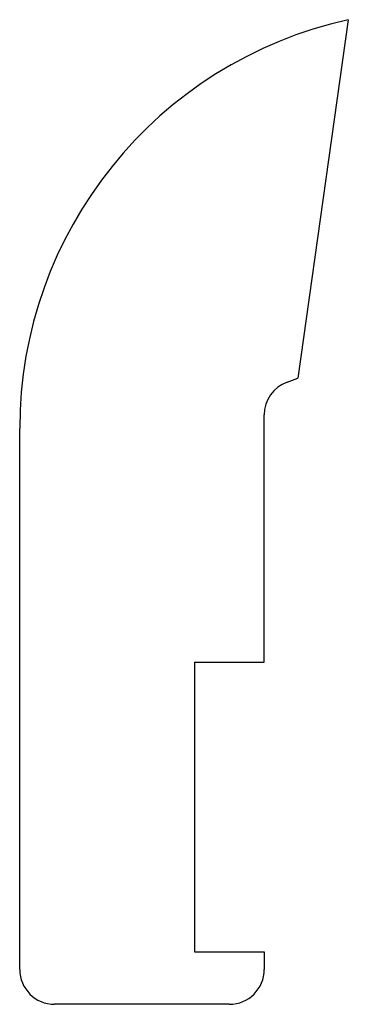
# Model space of a CAD drawing. Header units: millimetres. Extents: x 0 to 94, y 0 to 283.
import ezdxf

# ---------------------------------------------------------------- set-up
doc = ezdxf.new("R2010")
doc.units = ezdxf.units.MM
doc.linetypes.add('SLD-Sürekli', pattern=[0])

msp = doc.modelspace()

# ---------------------------------------------------------------- linework, layer by layer
at = {"color": 7, "linetype": 'SLD-Sürekli', "lineweight": 25}
for p, q in [((94.46, 282.56), (80.02, 179.81)), ((76.98, 178.71), (80.02, 179.81)), ((70.4, 98.4), (70.4, 169.31)), ((0.4, 10.4), (0.4, 165.4)), ((50.4, 98.4), (70.4, 98.4)), ((50.4, 98.4), (50.4, 15.4)), ((50.4, 15.4), (70.4, 15.4)), ((70.4, 15.4), (70.4, 10.4)), ((60.4, 0.4), (10.4, 0.4))]:
    msp.add_line(p, q, dxfattribs=at)
for centre, radius, start, end in [((120.4, 165.4), 120, 102.484, 180), ((80.4, 169.31), 10, 110, 180), ((10.4, 10.4), 10, 180, 270), ((60.4, 10.4), 10, 270, 0)]:
    msp.add_arc(centre, radius, start, end, dxfattribs=at)

doc.saveas('drawing.dxf')
